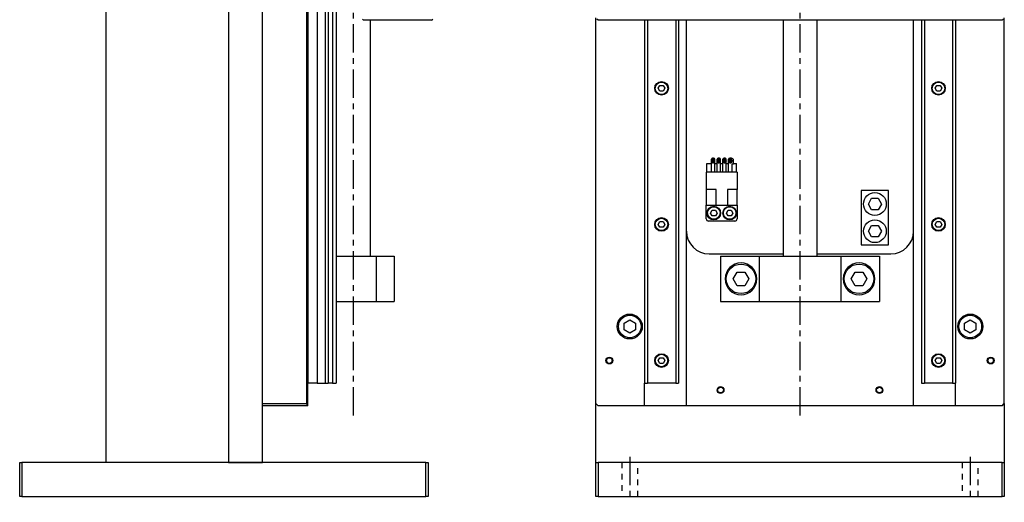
# Model space of a CAD drawing. Extents: x 201 to 1171, y 20 to 969.
# Tile 1 of 5: x 201 to 635, y 60 to 273. Entities that reach past the tile are written whole.
import ezdxf

# ---------------------------------------------------------------- set-up
doc = ezdxf.new("R2010")
doc.units = 0
doc.header["$LTSCALE"] = 10
doc.linetypes.add('CENTER', pattern=[2, 1.25, -0.25, 0.25, -0.25])
doc.linetypes.add('DOT', pattern=[0.5, 0.25, -0.25])
doc.layers.add('1', color=7, linetype='CONTINUOUS')

msp = doc.modelspace()

# ---------------------------------------------------------------- linework, layer by layer
at = {"layer": '1', "color": 4, "linetype": 'CENTER'}
for p, q in [((348.254204, 98.131438), (348.254204, 708.131438)), ((545.041601, 98.131438), (545.041601, 708.131438)), ((470.041601, 79.881438), (470.041601, 59.881438)), ((620.041601, 79.881438), (620.041601, 59.881438))]:
    msp.add_line(p, q, dxfattribs=at)
at = {"layer": '1', "color": 7, "linetype": 'CONTINUOUS'}
for p, q in [((327.754204, 103.381438), (327.754204, 621.381438)), ((328.254204, 612.381438), (328.254204, 112.381438)), ((328.254204, 112.381438), (328.254204, 612.381438)), ((293.254204, 449.381438), (293.254204, 77.381438)), ((308.254204, 103.381438), (308.254204, 449.381438)), ((308.254204, 103.381438), (308.254204, 449.381438)), ((239.254204, 422.381438), (239.254204, 77.381438)), ((332.254204, 283.881438), (332.254204, 112.381438)), ((335.820051, 283.881438), (335.820051, 112.381438)), ((337.169923, 283.881438), (337.169923, 112.381438)), ((339.109485, 283.881438), (339.109485, 112.381438)), ((340.754204, 283.881438), (340.754204, 112.381438)), ((455.041601, 103.381438), (455.041601, 273.381438)), ((635.041601, 103.381438), (635.041601, 273.381438)), ((352.254204, 272.881438), (352.754204, 272.381438)), ((382.754204, 272.381438), (352.754204, 272.381438)), ((355.754204, 168.381438), (355.754204, 272.381438)), ((382.754204, 272.381438), (383.254204, 272.881438)), ((456.041601, 272.381438), (455.541601, 272.881438)), ((634.041601, 272.381438), (456.041601, 272.381438)), ((476.541601, 272.381438), (476.541601, 112.381438)), ((477.811601, 272.381438), (477.811601, 112.381438)), ((490.271601, 272.381438), (490.271601, 112.381438)), ((491.541601, 272.381438), (491.541601, 112.381438)), ((495.041601, 102.381438), (495.041601, 272.381438)), ((537.541601, 272.381438), (537.541601, 168.381438)), ((552.541601, 168.381438), (552.541601, 272.381438)), ((595.041601, 102.381438), (595.041601, 272.381438)), ((598.541601, 272.381438), (598.541601, 112.381438)), ((599.811601, 272.381438), (599.811601, 112.381438)), ((612.271601, 272.381438), (612.271601, 112.381438)), ((613.541601, 272.381438), (613.541601, 112.381438)), ((634.541601, 272.881438), (634.041601, 272.381438)), ((482.598226, 242.381438), (483.319914, 243.631438)), ((483.319914, 243.631438), (484.763289, 243.631438)), ((484.763289, 243.631438), (485.484977, 242.381438)), ((604.598226, 242.381438), (605.319914, 243.631438)), ((605.319914, 243.631438), (606.763289, 243.631438)), ((606.763289, 243.631438), (607.484977, 242.381438)), ((483.319914, 241.131438), (482.598226, 242.381438)), ((484.763289, 241.131438), (483.319914, 241.131438)), ((485.484977, 242.381438), (484.763289, 241.131438)), ((605.319914, 241.131438), (604.598226, 242.381438)), ((606.763289, 241.131438), (605.319914, 241.131438)), ((607.484977, 242.381438), (606.763289, 241.131438)), ((504.041601, 209.181438), (505.971601, 209.181438)), ((504.041601, 205.381438), (504.041601, 209.181438)), ((505.971601, 205.381438), (505.971601, 211.081438)), ((506.971601, 211.581438), (506.471601, 211.581438)), ((507.471601, 205.381438), (507.471601, 211.081438)), ((507.471601, 209.181438), (508.511601, 209.181438)), ((508.511601, 205.381438), (508.511601, 211.081438)), ((509.511601, 211.581438), (509.011601, 211.581438)), ((510.011601, 205.381438), (510.011601, 211.081438)), ((510.011601, 209.181438), (511.051601, 209.181438)), ((511.051601, 205.381438), (511.051601, 211.081438)), ((512.051601, 211.581438), (511.551601, 211.581438)), ((512.551601, 205.381438), (512.551601, 211.081438)), ((512.551601, 209.181438), (513.591601, 209.181438)), ((513.591601, 205.381438), (513.591601, 211.081438)), ((514.791601, 211.581438), (514.091601, 211.581438)), ((515.091601, 205.381438), (515.091601, 209.081438)), ((515.091601, 209.081438), (515.791601, 209.081438)), ((515.791601, 209.081438), (515.791601, 210.581438)), ((515.791601, 209.181438), (517.041601, 209.181438)), ((517.041601, 205.381438), (517.041601, 209.181438)), ((517.341601, 205.381438), (503.741601, 205.381438)), ((503.741601, 205.381438), (503.741601, 197.831438)), ((517.341601, 205.381438), (517.341601, 197.831438)), ((508.041601, 197.831438), (503.741601, 197.831438)), ((503.741601, 197.831438), (503.741601, 190.881438)), ((508.041601, 190.881438), (508.041601, 197.831438)), ((517.341601, 197.831438), (513.041601, 197.831438)), ((513.041601, 197.831438), (513.041601, 190.881438)), ((517.341601, 190.881438), (517.341601, 197.831438)), ((572.041601, 197.381438), (572.041601, 173.381438)), ((584.041601, 197.381438), (572.041601, 197.381438)), ((584.041601, 173.381438), (584.041601, 197.381438)), ((503.741601, 190.881438), (508.041601, 190.881438)), ((503.741601, 184.881438), (503.741601, 190.881438)), ((508.041601, 190.881438), (513.041601, 190.881438)), ((513.041601, 190.881438), (517.341601, 190.881438)), ((517.341601, 190.881438), (517.341601, 184.881438)), ((575.15485, 191.381438), (576.598226, 193.881438)), ((576.598226, 188.881438), (575.15485, 191.381438)), ((576.598226, 193.881438), (579.484977, 193.881438)), ((579.484977, 193.881438), (580.928353, 191.381438)), ((580.928353, 191.381438), (579.484977, 188.881438)), ((505.598226, 187.381438), (506.319914, 188.631438)), ((506.319914, 186.131438), (505.598226, 187.381438)), ((506.319914, 188.631438), (507.763289, 188.631438)), ((507.763289, 188.631438), (508.484977, 187.381438)), ((508.484977, 187.381438), (507.763289, 186.131438)), ((512.598226, 187.381438), (513.319914, 188.631438)), ((513.319914, 186.131438), (512.598226, 187.381438)), ((513.319914, 188.631438), (514.763289, 188.631438)), ((514.763289, 188.631438), (515.484977, 187.381438)), ((515.484977, 187.381438), (514.763289, 186.131438)), ((579.484977, 188.881438), (576.598226, 188.881438)), ((482.598226, 182.381438), (483.319914, 183.631438)), ((483.319914, 181.131438), (482.598226, 182.381438)), ((483.319914, 183.631438), (484.763289, 183.631438)), ((484.763289, 183.631438), (485.484977, 182.381438)), ((485.484977, 182.381438), (484.763289, 181.131438)), ((516.341601, 183.881438), (504.741601, 183.881438)), ((507.763289, 186.131438), (506.319914, 186.131438)), ((514.763289, 186.131438), (513.319914, 186.131438)), ((604.598226, 182.381438), (605.319914, 183.631438)), ((605.319914, 181.131438), (604.598226, 182.381438)), ((605.319914, 183.631438), (606.763289, 183.631438)), ((606.763289, 183.631438), (607.484977, 182.381438)), ((607.484977, 182.381438), (606.763289, 181.131438)), ((484.763289, 181.131438), (483.319914, 181.131438)), ((575.15485, 179.381438), (576.598226, 181.881438)), ((576.598226, 176.881438), (575.15485, 179.381438)), ((576.598226, 181.881438), (579.484977, 181.881438)), ((579.484977, 181.881438), (580.928353, 179.381438)), ((580.928353, 179.381438), (579.484977, 176.881438)), ((606.763289, 181.131438), (605.319914, 181.131438)), ((579.484977, 176.881438), (576.598226, 176.881438)), ((505.041601, 169.381438), (537.541601, 169.381438)), ((552.541601, 169.381438), (585.041601, 169.381438)), ((572.041601, 173.381438), (584.041601, 173.381438)), ((340.754204, 168.381438), (358.254204, 168.381438)), ((358.254204, 168.381438), (358.254204, 148.381438)), ((358.254204, 168.381438), (366.254204, 168.381438)), ((366.254204, 168.381438), (366.254204, 148.381438)), ((510.041601, 168.381438), (510.041601, 148.381438)), ((510.041601, 168.381438), (527.041601, 168.381438)), ((527.041601, 168.381438), (527.041601, 148.381438)), ((527.041601, 168.381438), (563.041601, 168.381438)), ((563.041601, 168.381438), (563.041601, 148.381438)), ((563.041601, 168.381438), (580.041601, 168.381438)), ((580.041601, 168.381438), (580.041601, 148.381438)), ((515.5775, 158.381438), (517.309551, 161.381438)), ((517.309551, 161.381438), (520.773652, 161.381438)), ((520.773652, 161.381438), (522.505703, 158.381438)), ((567.5775, 158.381438), (569.309551, 161.381438)), ((569.309551, 161.381438), (572.773652, 161.381438)), ((572.773652, 161.381438), (574.505703, 158.381438)), ((517.309551, 155.381438), (515.5775, 158.381438)), ((522.505703, 158.381438), (520.773652, 155.381438)), ((569.309551, 155.381438), (567.5775, 158.381438)), ((574.505703, 158.381438), (572.773652, 155.381438)), ((520.773652, 155.381438), (517.309551, 155.381438)), ((572.773652, 155.381438), (569.309551, 155.381438)), ((340.754204, 148.381438), (358.254204, 148.381438)), ((358.254204, 148.381438), (366.254204, 148.381438)), ((510.041601, 148.381438), (527.041601, 148.381438)), ((527.041601, 148.381438), (563.041601, 148.381438)), ((563.041601, 148.381438), (580.041601, 148.381438)), ((467.541601, 138.824814), (470.041601, 140.26819)), ((467.541601, 135.938063), (467.541601, 138.824814)), ((470.041601, 140.26819), (472.541601, 138.824814)), ((472.541601, 138.824814), (472.541601, 135.938063)), ((617.541601, 138.824814), (620.041601, 140.26819)), ((617.541601, 135.938063), (617.541601, 138.824814)), ((620.041601, 140.26819), (622.541601, 138.824814)), ((622.541601, 138.824814), (622.541601, 135.938063)), ((470.041601, 134.494687), (467.541601, 135.938063)), ((472.541601, 135.938063), (470.041601, 134.494687)), ((620.041601, 134.494687), (617.541601, 135.938063)), ((622.541601, 135.938063), (620.041601, 134.494687)), ((482.598226, 122.381438), (483.319914, 123.631438)), ((483.319914, 121.131438), (482.598226, 122.381438)), ((483.319914, 123.631438), (484.763289, 123.631438)), ((484.763289, 123.631438), (485.484977, 122.381438)), ((485.484977, 122.381438), (484.763289, 121.131438)), ((604.598226, 122.381438), (605.319914, 123.631438)), ((605.319914, 121.131438), (604.598226, 122.381438)), ((605.319914, 123.631438), (606.763289, 123.631438)), ((606.763289, 123.631438), (607.484977, 122.381438)), ((607.484977, 122.381438), (606.763289, 121.131438)), ((484.763289, 121.131438), (483.319914, 121.131438)), ((606.763289, 121.131438), (605.319914, 121.131438)), ((332.254204, 112.381438), (328.254204, 112.381438)), ((328.254204, 102.381438), (328.254204, 112.381438)), ((332.254204, 112.381438), (335.820051, 112.381438)), ((335.820051, 112.381438), (337.169923, 112.381438)), ((339.109485, 112.381438), (337.169923, 112.381438)), ((339.109485, 112.381438), (340.754204, 112.381438)), ((476.541601, 112.381438), (477.811601, 112.381438)), ((476.541601, 102.381438), (476.541601, 112.381438)), ((490.271601, 112.381438), (477.811601, 112.381438)), ((490.271601, 112.381438), (491.541601, 112.381438)), ((598.541601, 112.381438), (599.811601, 112.381438)), ((612.271601, 112.381438), (599.811601, 112.381438)), ((612.271601, 112.381438), (613.541601, 112.381438)), ((613.541601, 102.381438), (613.541601, 112.381438)), ((308.254204, 103.381438), (327.754204, 103.381438)), ((308.254204, 77.381438), (308.254204, 103.381438)), ((327.754204, 102.381438), (308.254204, 102.381438)), ((327.754204, 103.381438), (327.754204, 102.381438)), ((328.254204, 102.381438), (327.754204, 102.381438)), ((455.041601, 103.381438), (456.041601, 102.381438)), ((455.041601, 77.381438), (455.041601, 103.381438)), ((476.541601, 102.381438), (456.041601, 102.381438)), ((495.041601, 102.381438), (476.541601, 102.381438)), ((595.041601, 102.381438), (495.041601, 102.381438)), ((613.541601, 102.381438), (595.041601, 102.381438)), ((634.041601, 102.381438), (613.541601, 102.381438)), ((634.041601, 102.381438), (635.041601, 103.381438)), ((635.041601, 103.381438), (635.041601, 77.381438)), ((201.254204, 62.381438), (201.254204, 77.381438)), ((201.254204, 77.381438), (202.254204, 77.381438)), ((202.254204, 77.381438), (202.254204, 62.381438)), ((293.254204, 77.381438), (202.254204, 77.381438)), ((293.254204, 77.381438), (308.254204, 77.381438)), ((308.254204, 77.381438), (293.254204, 77.381438)), ((380.254204, 77.381438), (308.254204, 77.381438)), ((380.254204, 62.381438), (380.254204, 77.381438)), ((380.254204, 77.381438), (381.254204, 77.381438)), ((381.254204, 77.381438), (381.254204, 62.381438)), ((455.041601, 62.381438), (455.041601, 77.381438)), ((455.041601, 77.381438), (456.041601, 77.381438)), ((456.041601, 77.381438), (456.041601, 62.381438)), ((634.041601, 77.381438), (456.041601, 77.381438)), ((634.041601, 62.381438), (634.041601, 77.381438)), ((634.041601, 77.381438), (635.041601, 77.381438)), ((635.041601, 77.381438), (635.041601, 62.381438)), ((202.254204, 62.381438), (201.254204, 62.381438)), ((202.254204, 62.381438), (380.254204, 62.381438)), ((381.254204, 62.381438), (380.254204, 62.381438)), ((456.041601, 62.381438), (455.041601, 62.381438)), ((456.041601, 62.381438), (634.041601, 62.381438)), ((635.041601, 62.381438), (634.041601, 62.381438))]:
    msp.add_line(p, q, dxfattribs=at)
at = {"layer": '1', "color": 4, "linetype": 'DOT'}
for p, q in [((466.541601, 77.381438), (466.541601, 62.381438)), ((473.541601, 62.381438), (473.541601, 77.381438)), ((616.541601, 77.381438), (616.541601, 62.381438)), ((623.541601, 62.381438), (623.541601, 77.381438))]:
    msp.add_line(p, q, dxfattribs=at)
at = {"layer": '1', "color": 7, "linetype": 'CONTINUOUS', "const_width": 1}
for points in [[(506.721601, 209.681438), (506.765179, 209.684102), (506.808426, 209.692073), (506.851011, 209.70529), (506.892612, 209.723654), (506.932911, 209.747023), (506.971601, 209.775221), (507.00839, 209.808032), (507.042995, 209.845207), (507.075155, 209.886464), (507.104624, 209.931487), (507.131177, 209.979935), (507.154614, 210.031438), (507.174755, 210.085606), (507.191448, 210.142024), (507.204564, 210.200265), (507.214005, 210.259885), (507.219699, 210.320429), (507.221601, 210.381438), (507.219699, 210.442448), (507.214005, 210.502992), (507.204564, 210.562612), (507.191448, 210.620853), (507.174755, 210.677271), (507.154614, 210.731438), (507.131177, 210.782942), (507.104624, 210.83139), (507.075155, 210.876413), (507.042995, 210.91767), (507.00839, 210.954845), (506.971601, 210.987656), (506.932911, 211.015854), (506.892612, 211.039223), (506.851011, 211.057587), (506.808426, 211.070804), (506.765179, 211.078775), (506.721601, 211.081438), (506.678024, 211.078775), (506.634777, 211.070804), (506.592192, 211.057587), (506.550591, 211.039223), (506.510292, 211.015854), (506.471601, 210.987656), (506.434813, 210.954845), (506.400208, 210.91767), (506.368048, 210.876413), (506.338579, 210.83139), (506.312025, 210.782942), (506.288589, 210.731438), (506.268448, 210.677271), (506.251755, 210.620853), (506.238639, 210.562612), (506.229198, 210.502992), (506.223504, 210.442448), (506.221601, 210.381438), (506.223504, 210.320429), (506.229198, 210.259885), (506.238639, 210.200265), (506.251755, 210.142024), (506.268448, 210.085606), (506.288589, 210.031438), (506.312025, 209.979935), (506.338579, 209.931487), (506.368048, 209.886464), (506.400208, 209.845207), (506.434813, 209.808032), (506.471601, 209.775221), (506.510292, 209.747023), (506.550591, 209.723654), (506.592192, 209.70529), (506.634777, 209.692073), (506.678024, 209.684102)], [(509.261601, 209.681438), (509.305179, 209.684102), (509.348426, 209.692073), (509.391011, 209.70529), (509.432612, 209.723654), (509.472911, 209.747023), (509.511601, 209.775221), (509.54839, 209.808032), (509.582995, 209.845207), (509.615155, 209.886464), (509.644624, 209.931487), (509.671177, 209.979935), (509.694614, 210.031438), (509.714755, 210.085606), (509.731448, 210.142024), (509.744564, 210.200265), (509.754005, 210.259885), (509.759699, 210.320429), (509.761601, 210.381438), (509.759699, 210.442448), (509.754005, 210.502992), (509.744564, 210.562612), (509.731448, 210.620853), (509.714755, 210.677271), (509.694614, 210.731438), (509.671177, 210.782942), (509.644624, 210.83139), (509.615155, 210.876413), (509.582995, 210.91767), (509.54839, 210.954845), (509.511601, 210.987656), (509.472911, 211.015854), (509.432612, 211.039223), (509.391011, 211.057587), (509.348426, 211.070804), (509.305179, 211.078775), (509.261601, 211.081438), (509.218024, 211.078775), (509.174777, 211.070804), (509.132192, 211.057587), (509.090591, 211.039223), (509.050292, 211.015854), (509.011601, 210.987656), (508.974813, 210.954845), (508.940208, 210.91767), (508.908048, 210.876413), (508.878579, 210.83139), (508.852025, 210.782942), (508.828589, 210.731438), (508.808448, 210.677271), (508.791755, 210.620853), (508.778639, 210.562612), (508.769198, 210.502992), (508.763504, 210.442448), (508.761601, 210.381438), (508.763504, 210.320429), (508.769198, 210.259885), (508.778639, 210.200265), (508.791755, 210.142024), (508.808448, 210.085606), (508.828589, 210.031438), (508.852025, 209.979935), (508.878579, 209.931487), (508.908048, 209.886464), (508.940208, 209.845207), (508.974813, 209.808032), (509.011601, 209.775221), (509.050292, 209.747023), (509.090591, 209.723654), (509.132192, 209.70529), (509.174777, 209.692073), (509.218024, 209.684102)], [(511.801601, 209.681438), (511.845179, 209.684102), (511.888426, 209.692073), (511.931011, 209.70529), (511.972612, 209.723654), (512.012911, 209.747023), (512.051601, 209.775221), (512.08839, 209.808032), (512.122995, 209.845207), (512.155155, 209.886464), (512.184624, 209.931487), (512.211177, 209.979935), (512.234614, 210.031438), (512.254755, 210.085606), (512.271448, 210.142024), (512.284564, 210.200265), (512.294005, 210.259885), (512.299699, 210.320429), (512.301601, 210.381438), (512.299699, 210.442448), (512.294005, 210.502992), (512.284564, 210.562612), (512.271448, 210.620853), (512.254755, 210.677271), (512.234614, 210.731438), (512.211177, 210.782942), (512.184624, 210.83139), (512.155155, 210.876413), (512.122995, 210.91767), (512.08839, 210.954845), (512.051601, 210.987656), (512.012911, 211.015854), (511.972612, 211.039223), (511.931011, 211.057587), (511.888426, 211.070804), (511.845179, 211.078775), (511.801601, 211.081438), (511.758024, 211.078775), (511.714777, 211.070804), (511.672192, 211.057587), (511.630591, 211.039223), (511.590292, 211.015854), (511.551601, 210.987656), (511.514813, 210.954845), (511.480208, 210.91767), (511.448048, 210.876413), (511.418579, 210.83139), (511.392025, 210.782942), (511.368589, 210.731438), (511.348448, 210.677271), (511.331755, 210.620853), (511.318639, 210.562612), (511.309198, 210.502992), (511.303504, 210.442448), (511.301601, 210.381438), (511.303504, 210.320429), (511.309198, 210.259885), (511.318639, 210.200265), (511.331755, 210.142024), (511.348448, 210.085606), (511.368589, 210.031438), (511.392025, 209.979935), (511.418579, 209.931487), (511.448048, 209.886464), (511.480208, 209.845207), (511.514813, 209.808032), (511.551601, 209.775221), (511.590292, 209.747023), (511.630591, 209.723654), (511.672192, 209.70529), (511.714777, 209.692073), (511.758024, 209.684102)], [(514.341601, 209.681438), (514.385179, 209.684102), (514.428426, 209.692073), (514.471011, 209.70529), (514.512612, 209.723654), (514.552911, 209.747023), (514.591601, 209.775221), (514.62839, 209.808032), (514.662995, 209.845207), (514.695155, 209.886464), (514.724624, 209.931487), (514.751177, 209.979935), (514.774614, 210.031438), (514.794755, 210.085606), (514.811448, 210.142024), (514.824564, 210.200265), (514.834005, 210.259885), (514.839699, 210.320429), (514.841601, 210.381438), (514.839699, 210.442448), (514.834005, 210.502992), (514.824564, 210.562612), (514.811448, 210.620853), (514.794755, 210.677271), (514.774614, 210.731438), (514.751177, 210.782942), (514.724624, 210.83139), (514.695155, 210.876413), (514.662995, 210.91767), (514.62839, 210.954845), (514.591601, 210.987656), (514.552911, 211.015854), (514.512612, 211.039223), (514.471011, 211.057587), (514.428426, 211.070804), (514.385179, 211.078775), (514.341601, 211.081438), (514.298024, 211.078775), (514.254777, 211.070804), (514.212192, 211.057587), (514.170591, 211.039223), (514.130292, 211.015854), (514.091601, 210.987656), (514.054813, 210.954845), (514.020208, 210.91767), (513.988048, 210.876413), (513.958579, 210.83139), (513.932025, 210.782942), (513.908589, 210.731438), (513.888448, 210.677271), (513.871755, 210.620853), (513.858639, 210.562612), (513.849198, 210.502992), (513.843504, 210.442448), (513.841601, 210.381438), (513.843504, 210.320429), (513.849198, 210.259885), (513.858639, 210.200265), (513.871755, 210.142024), (513.888448, 210.085606), (513.908589, 210.031438), (513.932025, 209.979935), (513.958579, 209.931487), (513.988048, 209.886464), (514.020208, 209.845207), (514.054813, 209.808032), (514.091601, 209.775221), (514.130292, 209.747023), (514.170591, 209.723654), (514.212192, 209.70529), (514.254777, 209.692073), (514.298024, 209.684102)]]:
    msp.add_lwpolyline(points, close=True, dxfattribs=at)
at = {"layer": '1', "color": 7, "linetype": 'CONTINUOUS'}
for centre, radius in [((484.041601, 242.381438), 3), ((484.041601, 242.381438), 2.75), ((606.041601, 242.381438), 3), ((606.041601, 242.381438), 2.75), ((578.041601, 191.381438), 5), ((507.041601, 187.381438), 3), ((507.041601, 187.381438), 2.75), ((514.041601, 187.381438), 3), ((514.041601, 187.381438), 2.75), ((484.041601, 182.381438), 3), ((484.041601, 182.381438), 2.75), ((578.041601, 179.381438), 5), ((606.041601, 182.381438), 3), ((606.041601, 182.381438), 2.75), ((519.041601, 158.381438), 6.5), ((571.041601, 158.381438), 6.5), ((470.041601, 137.381438), 5.5), ((470.041601, 137.381438), 5), ((620.041601, 137.381438), 5.5), ((620.041601, 137.381438), 5), ((461.041601, 122.381438), 1.25), ((484.041601, 122.381438), 3), ((484.041601, 122.381438), 2.75), ((606.041601, 122.381438), 3), ((606.041601, 122.381438), 2.75), ((629.041601, 122.381438), 1.25), ((510.041601, 109.381438), 1.25), ((580.041601, 109.381438), 1.25)]:
    msp.add_circle(centre, radius, dxfattribs=at)
at = {"layer": '1', "color": 4, "linetype": 'CONTINUOUS'}
for centre in [(461.041601, 122.381438), (629.041601, 122.381438), (510.041601, 109.381438), (580.041601, 109.381438)]:
    msp.add_circle(centre, 1.5, dxfattribs=at)
at = {"layer": '1', "color": 7, "linetype": 'CONTINUOUS'}
for centre, radius, start, end in [((506.471601, 211.081438), 0.5, 90, 180), ((506.971601, 211.081438), 0.5, 0, 90), ((509.011601, 211.081438), 0.5, 90, 180), ((509.511601, 211.081438), 0.5, 0, 90), ((511.551601, 211.081438), 0.5, 90, 180), ((512.051601, 211.081438), 0.5, 0, 90), ((514.091601, 211.081438), 0.5, 90, 180), ((514.791601, 210.581438), 1, 0, 90), ((504.741601, 184.881438), 1, 180, 270), ((516.341601, 184.881438), 1, 270, 360), ((505.041601, 179.381438), 10, 180, 270), ((585.041601, 179.381438), 10, 270, 0), ((519.041601, 158.381438), 7, 360, 180), ((571.041601, 158.381438), 7, 360, 180), ((519.041601, 158.381438), 7, 180, 360), ((571.041601, 158.381438), 7, 180, 360)]:
    msp.add_arc(centre, radius, start, end, dxfattribs=at)

doc.saveas('drawing.dxf')
